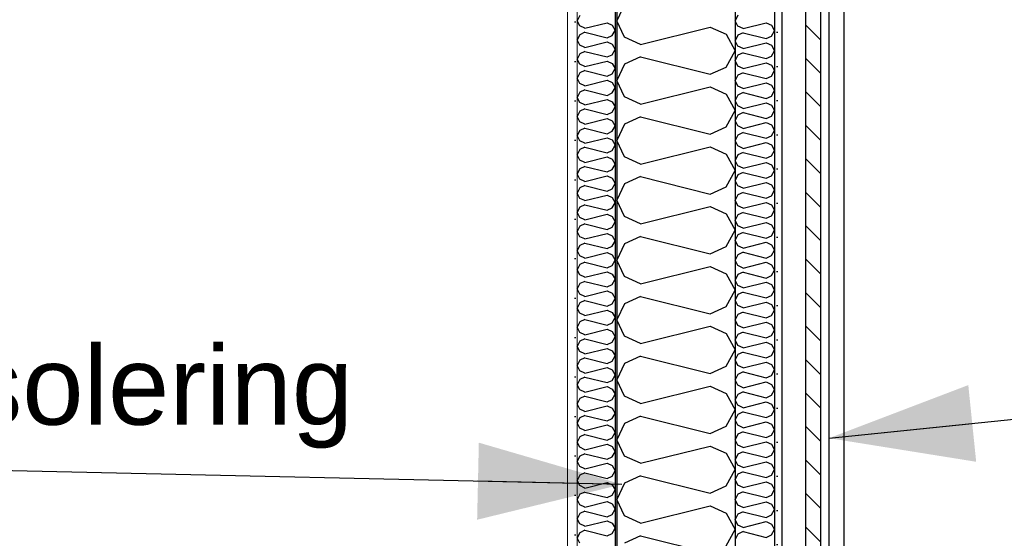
# Model space of a CAD drawing. Header units: millimetres. Extents: x -78869 to -55226, y -2070 to 13065.
# Tile 70 of 74: x -62235 to -60987, y 10270 to 10928. Entities that reach past the tile are written whole.
import ezdxf
from ezdxf.enums import TextEntityAlignment as Align

# ---------------------------------------------------------------- set-up
doc = ezdxf.new("R2010")
doc.units = ezdxf.units.MM
doc.header["$LTSCALE"] = 0.5
doc.header["$MEASUREMENT"] = 0
doc.linetypes.add('Akselinje', pattern=[1500, 1000, -200, 100, -200])
doc.linetypes.add('PLINE', pattern=[0])
for name, color, linetype in [('232- Ikke-bærende yttervegger', 7, 'Continuous'), ('232- Ikke-bærende yttervegger (Skravur)', 7, 'Continuous'), ('232- Ikke-bærende yttervegger (Skravur)(Nye konstruksjoner)', 7, 'Continuous'), ('232- Ikke-bærende yttervegger(Nye konstruksjoner)', 7, 'Continuous'), ('235- Utvendig kledning og overflate (Skravur)(Nye konstruksjoner)', 7, 'Continuous'), ('235- Utvendig kledning og overflate(Nye konstruksjoner)', 7, 'Continuous'), ('82-- Modullinjer', 7, 'Continuous'), ('832- Tekst bygning(Nye konstruksjoner)', 7, 'Continuous')]:
    doc.layers.add(name, color=color, linetype=linetype)
doc.layers.add('236- Innvendig kledning og overflate(Nye konstruksjoner)', color=7, linetype='Continuous', lineweight=0)
doc.styles.add('GENERATED_STYLE_1', font='arial.ttf')
doc.styles.add('GENERATED_STYLE_3', font='arial.ttf')
doc.dimstyles.new('GENERATED_STYLE__2', dxfattribs={"dimtxt": 0.18, "dimasz": 182.4, "dimexe": 0.18, "dimexo": 0.0625, "dimgap": 0, "dimtad": 0, "dimtih": 1, "dimtoh": 1, "dimdec": 4, "dimzin": 0, "dimdsep": 46, "dimcen": 0.09, "dimadec": 0, "dimazin": 0, "dimtfac": 1, "dimtdec": 4, "dimtmove": 0, "dimatfit": 3, "dimldrblk": 'ARROWHEAD_5', "dimfxl": 1, "dimtolj": 1, "dimtzin": 0, "dimarcsym": 0})

# ---------------------------------------------------------------- blocks, each defined once
blk = doc.blocks.new('*X14')
at = {"layer": '232- Ikke-bærende yttervegger (Skravur)(Nye konstruksjoner)', "linetype": 'PLINE'}
for p, q in [((-61525, 10933.2), (-61528.2, 10926.6)), ((-61525, 10919.9), (-61528.2, 10926.6)), ((-61518.5, 10917), (-61525, 10919.9)), ((-61518.5, 10917), (-61490.4, 10924)), ((-61490.4, 10924), (-61483.9, 10921.1)), ((-61483.9, 10921.1), (-61480.2, 10914.4)), ((-61525, 10908.9), (-61528.2, 10902.3)), ((-61518.5, 10911.9), (-61525, 10908.9)), ((-61518.5, 10911.9), (-61490.4, 10904.8)), ((-61490.4, 10904.8), (-61483.9, 10907.8)), ((-61483.9, 10907.8), (-61480.2, 10914.4)), ((-61525, 10895.7), (-61528.2, 10902.3)), ((-61518.5, 10892.7), (-61525, 10895.7)), ((-61518.5, 10892.7), (-61490.4, 10899.7)), ((-61490.4, 10899.7), (-61483.9, 10896.8)), ((-61483.9, 10896.8), (-61480.2, 10890.2)), ((-61525, 10884.6), (-61528.2, 10878)), ((-61518.5, 10887.6), (-61525, 10884.6)), ((-61518.5, 10887.6), (-61490.4, 10880.6)), ((-61490.4, 10880.6), (-61483.9, 10883.5)), ((-61483.9, 10883.5), (-61480.2, 10890.2)), ((-61525, 10871.4), (-61528.2, 10878)), ((-61518.5, 10868.4), (-61525, 10871.4)), ((-61518.5, 10868.4), (-61490.4, 10875.5)), ((-61490.4, 10875.5), (-61483.9, 10872.5)), ((-61483.9, 10872.5), (-61480.2, 10865.9)), ((-61525, 10860.4), (-61528.2, 10853.7)), ((-61518.5, 10863.3), (-61525, 10860.4)), ((-61518.5, 10863.3), (-61490.4, 10856.3)), ((-61490.4, 10856.3), (-61483.9, 10859.2)), ((-61483.9, 10859.2), (-61480.2, 10865.9)), ((-61525, 10847.1), (-61528.2, 10853.7)), ((-61518.5, 10844.1), (-61525, 10847.1)), ((-61518.5, 10844.1), (-61490.4, 10851.2)), ((-61490.4, 10851.2), (-61483.9, 10848.2)), ((-61483.9, 10848.2), (-61480.2, 10841.6)), ((-61525, 10836.1), (-61528.2, 10829.4)), ((-61518.5, 10839), (-61525, 10836.1)), ((-61518.5, 10839), (-61490.4, 10832)), ((-61490.4, 10832), (-61483.9, 10835)), ((-61483.9, 10835), (-61480.2, 10841.6)), ((-61525, 10822.8), (-61528.2, 10829.4)), ((-61518.5, 10819.9), (-61525, 10822.8)), ((-61518.5, 10819.9), (-61490.4, 10826.9)), ((-61490.4, 10826.9), (-61483.9, 10823.9)), ((-61483.9, 10823.9), (-61480.2, 10817.3)), ((-61483.9, 10810.7), (-61480.2, 10817.3)), ((-61525, 10811.8), (-61528.2, 10805.2)), ((-61525, 10798.5), (-61528.2, 10805.2)), ((-61518.5, 10814.8), (-61525, 10811.8)), ((-61518.5, 10814.8), (-61490.4, 10807.7)), ((-61490.4, 10807.7), (-61483.9, 10810.7)), ((-61518.5, 10795.6), (-61525, 10798.5)), ((-61518.5, 10795.6), (-61490.4, 10802.6)), ((-61490.4, 10802.6), (-61483.9, 10799.7)), ((-61483.9, 10799.7), (-61480.2, 10793)), ((-61483.9, 10786.4), (-61480.2, 10793)), ((-61525, 10787.5), (-61528.2, 10780.9)), ((-61525, 10774.3), (-61528.2, 10780.9)), ((-61518.5, 10790.5), (-61525, 10787.5)), ((-61518.5, 10790.5), (-61490.4, 10783.4)), ((-61490.4, 10783.4), (-61483.9, 10786.4)), ((-61518.5, 10771.3), (-61525, 10774.3)), ((-61518.5, 10771.3), (-61490.4, 10778.3)), ((-61490.4, 10778.3), (-61483.9, 10775.4)), ((-61483.9, 10775.4), (-61480.2, 10768.7)), ((-61483.9, 10762.1), (-61480.2, 10768.7)), ((-61525, 10763.2), (-61528.2, 10756.6)), ((-61525, 10750), (-61528.2, 10756.6)), ((-61518.5, 10766.2), (-61525, 10763.2)), ((-61518.5, 10766.2), (-61490.4, 10759.2)), ((-61490.4, 10759.2), (-61483.9, 10762.1)), ((-61518.5, 10747), (-61525, 10750)), ((-61518.5, 10747), (-61490.4, 10754.1)), ((-61490.4, 10754.1), (-61483.9, 10751.1)), ((-61483.9, 10751.1), (-61480.2, 10744.5)), ((-61483.9, 10737.8), (-61480.2, 10744.5)), ((-61525, 10739), (-61528.2, 10732.3)), ((-61525, 10725.7), (-61528.2, 10732.3)), ((-61518.5, 10741.9), (-61525, 10739)), ((-61518.5, 10741.9), (-61490.4, 10734.9)), ((-61490.4, 10734.9), (-61483.9, 10737.8)), ((-61518.5, 10722.7), (-61525, 10725.7)), ((-61518.5, 10717.6), (-61525, 10714.7)), ((-61518.5, 10722.7), (-61490.4, 10729.8)), ((-61518.5, 10717.6), (-61490.4, 10710.6)), ((-61490.4, 10729.8), (-61483.9, 10726.8)), ((-61483.9, 10726.8), (-61480.2, 10720.2)), ((-61483.9, 10713.6), (-61480.2, 10720.2)), ((-61525, 10714.7), (-61528.2, 10708)), ((-61525, 10701.4), (-61528.2, 10708)), ((-61518.5, 10698.5), (-61490.4, 10705.5)), ((-61490.4, 10710.6), (-61483.9, 10713.6)), ((-61490.4, 10705.5), (-61483.9, 10702.5)), ((-61518.5, 10698.5), (-61525, 10701.4)), ((-61518.5, 10693.3), (-61525, 10690.4)), ((-61518.5, 10693.3), (-61490.4, 10686.3)), ((-61483.9, 10702.5), (-61480.2, 10695.9)), ((-61483.9, 10689.3), (-61480.2, 10695.9)), ((-61525, 10690.4), (-61528.2, 10683.8)), ((-61525, 10677.1), (-61528.2, 10683.8)), ((-61518.5, 10674.2), (-61490.4, 10681.2)), ((-61490.4, 10686.3), (-61483.9, 10689.3)), ((-61490.4, 10681.2), (-61483.9, 10678.3)), ((-61518.5, 10674.2), (-61525, 10677.1)), ((-61518.5, 10669.1), (-61525, 10666.1)), ((-61518.5, 10669.1), (-61490.4, 10662)), ((-61483.9, 10678.3), (-61480.2, 10671.6)), ((-61483.9, 10665), (-61480.2, 10671.6)), ((-61525, 10666.1), (-61528.2, 10659.5)), ((-61525, 10652.8), (-61528.2, 10659.5)), ((-61518.5, 10649.9), (-61490.4, 10656.9)), ((-61490.4, 10662), (-61483.9, 10665)), ((-61490.4, 10656.9), (-61483.9, 10654)), ((-61518.5, 10649.9), (-61525, 10652.8)), ((-61518.5, 10644.8), (-61525, 10641.8)), ((-61518.5, 10644.8), (-61490.4, 10637.7)), ((-61483.9, 10654), (-61480.2, 10647.3)), ((-61483.9, 10640.7), (-61480.2, 10647.3)), ((-61525, 10641.8), (-61528.2, 10635.2)), ((-61525, 10628.6), (-61528.2, 10635.2)), ((-61518.5, 10625.6), (-61490.4, 10632.6)), ((-61490.4, 10637.7), (-61483.9, 10640.7)), ((-61490.4, 10632.6), (-61483.9, 10629.7)), ((-61518.5, 10625.6), (-61525, 10628.6)), ((-61518.5, 10620.5), (-61525, 10617.5)), ((-61518.5, 10620.5), (-61490.4, 10613.5)), ((-61483.9, 10629.7), (-61480.2, 10623.1)), ((-61483.9, 10616.4), (-61480.2, 10623.1)), ((-61525, 10617.5), (-61528.2, 10610.9)), ((-61525, 10604.3), (-61528.2, 10610.9)), ((-61518.5, 10601.3), (-61490.4, 10608.4)), ((-61490.4, 10613.5), (-61483.9, 10616.4)), ((-61490.4, 10608.4), (-61483.9, 10605.4)), ((-61483.9, 10605.4), (-61480.2, 10598.8)), ((-61525, 10593.3), (-61528.2, 10586.6)), ((-61518.5, 10601.3), (-61525, 10604.3)), ((-61518.5, 10596.2), (-61525, 10593.3)), ((-61518.5, 10596.2), (-61490.4, 10589.2)), ((-61483.9, 10592.1), (-61480.2, 10598.8)), ((-61525, 10580), (-61528.2, 10586.6)), ((-61518.5, 10577), (-61490.4, 10584.1)), ((-61490.4, 10589.2), (-61483.9, 10592.1)), ((-61490.4, 10584.1), (-61483.9, 10581.1)), ((-61483.9, 10581.1), (-61480.2, 10574.5)), ((-61525, 10569), (-61528.2, 10562.4)), ((-61518.5, 10577), (-61525, 10580)), ((-61518.5, 10571.9), (-61525, 10569)), ((-61518.5, 10571.9), (-61490.4, 10564.9)), ((-61490.4, 10564.9), (-61483.9, 10567.9)), ((-61483.9, 10567.9), (-61480.2, 10574.5)), ((-61525, 10555.7), (-61528.2, 10562.4)), ((-61518.5, 10552.8), (-61525, 10555.7)), ((-61518.5, 10552.8), (-61490.4, 10559.8)), ((-61490.4, 10559.8), (-61483.9, 10556.8)), ((-61483.9, 10556.8), (-61480.2, 10550.2)), ((-61525, 10544.7), (-61528.2, 10538.1)), ((-61518.5, 10547.7), (-61525, 10544.7)), ((-61518.5, 10547.7), (-61490.4, 10540.6)), ((-61490.4, 10540.6), (-61483.9, 10543.6)), ((-61483.9, 10543.6), (-61480.2, 10550.2)), ((-61525, 10531.4), (-61528.2, 10538.1)), ((-61518.5, 10528.5), (-61525, 10531.4)), ((-61518.5, 10528.5), (-61490.4, 10535.5)), ((-61490.4, 10535.5), (-61483.9, 10532.6)), ((-61483.9, 10532.6), (-61480.2, 10525.9)), ((-61525, 10520.4), (-61528.2, 10513.8)), ((-61518.5, 10523.4), (-61525, 10520.4)), ((-61518.5, 10523.4), (-61490.4, 10516.3)), ((-61490.4, 10516.3), (-61483.9, 10519.3)), ((-61483.9, 10519.3), (-61480.2, 10525.9)), ((-61525, 10507.2), (-61528.2, 10513.8)), ((-61518.5, 10504.2), (-61525, 10507.2)), ((-61518.5, 10504.2), (-61490.4, 10511.2)), ((-61490.4, 10511.2), (-61483.9, 10508.3)), ((-61483.9, 10508.3), (-61480.2, 10501.7)), ((-61525, 10496.1), (-61528.2, 10489.5)), ((-61518.5, 10499.1), (-61525, 10496.1)), ((-61518.5, 10499.1), (-61490.4, 10492.1)), ((-61490.4, 10492.1), (-61483.9, 10495)), ((-61483.9, 10495), (-61480.2, 10501.7)), ((-61525, 10482.9), (-61528.2, 10489.5)), ((-61518.5, 10479.9), (-61525, 10482.9)), ((-61518.5, 10479.9), (-61490.4, 10487)), ((-61490.4, 10487), (-61483.9, 10484)), ((-61483.9, 10484), (-61480.2, 10477.4)), ((-61525, 10471.9), (-61528.2, 10465.2)), ((-61518.5, 10474.8), (-61525, 10471.9)), ((-61518.5, 10474.8), (-61490.4, 10467.8)), ((-61490.4, 10467.8), (-61483.9, 10470.7)), ((-61483.9, 10470.7), (-61480.2, 10477.4)), ((-61525, 10458.6), (-61528.2, 10465.2)), ((-61518.5, 10455.6), (-61525, 10458.6)), ((-61518.5, 10455.6), (-61490.4, 10462.7)), ((-61490.4, 10462.7), (-61483.9, 10459.7)), ((-61483.9, 10459.7), (-61480.2, 10453.1)), ((-61525, 10447.6), (-61528.2, 10440.9)), ((-61518.5, 10450.5), (-61525, 10447.6)), ((-61518.5, 10450.5), (-61490.4, 10443.5)), ((-61490.4, 10443.5), (-61483.9, 10446.5)), ((-61483.9, 10446.5), (-61480.2, 10453.1)), ((-61525, 10434.3), (-61528.2, 10440.9)), ((-61518.5, 10431.4), (-61525, 10434.3)), ((-61518.5, 10431.4), (-61490.4, 10438.4)), ((-61490.4, 10438.4), (-61483.9, 10435.4)), ((-61483.9, 10435.4), (-61480.2, 10428.8)), ((-61525, 10423.3), (-61528.2, 10416.7)), ((-61518.5, 10426.3), (-61525, 10423.3)), ((-61518.5, 10426.3), (-61490.4, 10419.2)), ((-61490.4, 10419.2), (-61483.9, 10422.2)), ((-61483.9, 10422.2), (-61480.2, 10428.8)), ((-61525, 10410), (-61528.2, 10416.7)), ((-61518.5, 10407.1), (-61525, 10410)), ((-61518.5, 10407.1), (-61490.4, 10414.1)), ((-61490.4, 10414.1), (-61483.9, 10411.2)), ((-61483.9, 10411.2), (-61480.2, 10404.5)), ((-61525, 10399), (-61528.2, 10392.4)), ((-61518.5, 10402), (-61525, 10399)), ((-61518.5, 10402), (-61490.4, 10394.9)), ((-61490.4, 10394.9), (-61483.9, 10397.9)), ((-61483.9, 10397.9), (-61480.2, 10404.5)), ((-61525, 10385.8), (-61528.2, 10392.4)), ((-61518.5, 10382.8), (-61525, 10385.8)), ((-61518.5, 10382.8), (-61490.4, 10389.8)), ((-61490.4, 10389.8), (-61483.9, 10386.9)), ((-61483.9, 10386.9), (-61480.2, 10380.2)), ((-61525, 10374.7), (-61528.2, 10368.1)), ((-61525, 10361.5), (-61528.2, 10368.1)), ((-61518.5, 10377.7), (-61525, 10374.7)), ((-61518.5, 10377.7), (-61490.4, 10370.7)), ((-61490.4, 10370.7), (-61483.9, 10373.6)), ((-61483.9, 10373.6), (-61480.2, 10380.2)), ((-61518.5, 10358.5), (-61525, 10361.5)), ((-61518.5, 10358.5), (-61490.4, 10365.6)), ((-61490.4, 10365.6), (-61483.9, 10362.6)), ((-61483.9, 10362.6), (-61480.2, 10356)), ((-61483.9, 10349.3), (-61480.2, 10356)), ((-61525, 10350.5), (-61528.2, 10343.8)), ((-61525, 10337.2), (-61528.2, 10343.8)), ((-61518.5, 10353.4), (-61525, 10350.5)), ((-61518.5, 10353.4), (-61490.4, 10346.4)), ((-61490.4, 10346.4), (-61483.9, 10349.3)), ((-61518.5, 10334.2), (-61525, 10337.2)), ((-61518.5, 10334.2), (-61490.4, 10341.3)), ((-61490.4, 10341.3), (-61483.9, 10338.3)), ((-61483.9, 10338.3), (-61480.2, 10331.7)), ((-61483.9, 10325.1), (-61480.2, 10331.7)), ((-61525, 10326.2), (-61528.2, 10319.5)), ((-61525, 10312.9), (-61528.2, 10319.5)), ((-61518.5, 10329.1), (-61525, 10326.2)), ((-61518.5, 10329.1), (-61490.4, 10322.1)), ((-61490.4, 10322.1), (-61483.9, 10325.1)), ((-61518.5, 10310), (-61525, 10312.9)), ((-61518.5, 10310), (-61490.4, 10317)), ((-61490.4, 10317), (-61483.9, 10314)), ((-61483.9, 10314), (-61480.2, 10307.4)), ((-61483.9, 10300.8), (-61480.2, 10307.4)), ((-61525, 10301.9), (-61528.2, 10295.3)), ((-61525, 10288.6), (-61528.2, 10295.3)), ((-61518.5, 10304.8), (-61525, 10301.9)), ((-61518.5, 10304.8), (-61490.4, 10297.8)), ((-61490.4, 10297.8), (-61483.9, 10300.8)), ((-61518.5, 10285.7), (-61525, 10288.6)), ((-61518.5, 10285.7), (-61490.4, 10292.7)), ((-61490.4, 10292.7), (-61483.9, 10289.7)), ((-61483.9, 10289.7), (-61480.2, 10283.1)), ((-61483.9, 10276.5), (-61480.2, 10283.1)), ((-61525, 10277.6), (-61528.2, 10271)), ((-61525, 10264.3), (-61528.2, 10271)), ((-61518.5, 10280.6), (-61525, 10277.6)), ((-61518.5, 10280.6), (-61490.4, 10273.5)), ((-61490.4, 10273.5), (-61483.9, 10276.5))]:
    blk.add_line(p, q, dxfattribs=at)
blk = doc.blocks.new('*X16')
at = {"layer": '232- Ikke-bærende yttervegger (Skravur)', "linetype": 'PLINE'}
for p, q in [((-61468.4, 10947.3), (-61478.2, 10926.6)), ((-61468.4, 10905.9), (-61478.2, 10926.6)), ((-61448, 10896.6), (-61360, 10918.6)), ((-61360, 10918.6), (-61339.7, 10909.4)), ((-61448, 10896.6), (-61468.4, 10905.9)), ((-61339.7, 10909.4), (-61328.2, 10888.6)), ((-61448, 10880.7), (-61468.4, 10871.4)), ((-61448, 10880.7), (-61360, 10858.7)), ((-61339.7, 10867.9), (-61328.2, 10888.6)), ((-61468.4, 10871.4), (-61478.2, 10850.7)), ((-61360, 10858.7), (-61339.7, 10867.9)), ((-61468.4, 10830), (-61478.2, 10850.7)), ((-61448, 10820.7), (-61360, 10842.7)), ((-61360, 10842.7), (-61339.7, 10833.5)), ((-61448, 10820.7), (-61468.4, 10830)), ((-61339.7, 10833.5), (-61328.2, 10812.8)), ((-61448, 10804.8), (-61468.4, 10795.5)), ((-61448, 10804.8), (-61360, 10782.8)), ((-61339.7, 10792), (-61328.2, 10812.8)), ((-61468.4, 10795.5), (-61478.2, 10774.8)), ((-61360, 10782.8), (-61339.7, 10792)), ((-61468.4, 10754.1), (-61478.2, 10774.8)), ((-61448, 10744.8), (-61360, 10766.8)), ((-61360, 10766.8), (-61339.7, 10757.6)), ((-61339.7, 10757.6), (-61328.2, 10736.9)), ((-61448, 10744.8), (-61468.4, 10754.1)), ((-61339.7, 10716.2), (-61328.2, 10736.9)), ((-61468.4, 10719.7), (-61478.2, 10698.9)), ((-61448, 10728.9), (-61468.4, 10719.7)), ((-61448, 10728.9), (-61360, 10706.9)), ((-61360, 10706.9), (-61339.7, 10716.2)), ((-61468.4, 10678.2), (-61478.2, 10698.9)), ((-61448, 10669), (-61360, 10691)), ((-61360, 10691), (-61339.7, 10681.7)), ((-61339.7, 10681.7), (-61328.2, 10661)), ((-61448, 10669), (-61468.4, 10678.2)), ((-61339.7, 10640.3), (-61328.2, 10661)), ((-61468.4, 10643.8), (-61478.2, 10623.1)), ((-61448, 10653), (-61468.4, 10643.8)), ((-61448, 10653), (-61360, 10631)), ((-61360, 10631), (-61339.7, 10640.3)), ((-61468.4, 10602.3), (-61478.2, 10623.1)), ((-61448, 10593.1), (-61360, 10615.1)), ((-61360, 10615.1), (-61339.7, 10605.8)), ((-61339.7, 10605.8), (-61328.2, 10585.1)), ((-61448, 10593.1), (-61468.4, 10602.3)), ((-61339.7, 10564.4), (-61328.2, 10585.1)), ((-61468.4, 10567.9), (-61478.2, 10547.2)), ((-61448, 10577.1), (-61468.4, 10567.9)), ((-61448, 10577.1), (-61360, 10555.1)), ((-61360, 10555.1), (-61339.7, 10564.4)), ((-61468.4, 10526.5), (-61478.2, 10547.2)), ((-61448, 10517.2), (-61360, 10539.2)), ((-61360, 10539.2), (-61339.7, 10530)), ((-61448, 10517.2), (-61468.4, 10526.5)), ((-61339.7, 10530), (-61328.2, 10509.2)), ((-61339.7, 10488.5), (-61328.2, 10509.2)), ((-61448, 10501.3), (-61468.4, 10492)), ((-61448, 10501.3), (-61360, 10479.3)), ((-61468.4, 10492), (-61478.2, 10471.3)), ((-61360, 10479.3), (-61339.7, 10488.5)), ((-61468.4, 10450.6), (-61478.2, 10471.3)), ((-61448, 10441.3), (-61360, 10463.3)), ((-61360, 10463.3), (-61339.7, 10454.1)), ((-61448, 10441.3), (-61468.4, 10450.6)), ((-61339.7, 10454.1), (-61328.2, 10433.4)), ((-61339.7, 10412.6), (-61328.2, 10433.4)), ((-61448, 10425.4), (-61468.4, 10416.1)), ((-61448, 10425.4), (-61360, 10403.4)), ((-61468.4, 10416.1), (-61478.2, 10395.4)), ((-61360, 10403.4), (-61339.7, 10412.6)), ((-61468.4, 10374.7), (-61478.2, 10395.4)), ((-61448, 10365.5), (-61360, 10387.4)), ((-61360, 10387.4), (-61339.7, 10378.2)), ((-61448, 10365.5), (-61468.4, 10374.7)), ((-61339.7, 10378.2), (-61328.2, 10357.5)), ((-61339.7, 10336.8), (-61328.2, 10357.5)), ((-61448, 10349.5), (-61468.4, 10340.3)), ((-61448, 10349.5), (-61360, 10327.5)), ((-61468.4, 10340.3), (-61478.2, 10319.5)), ((-61360, 10327.5), (-61339.7, 10336.8)), ((-61468.4, 10298.8), (-61478.2, 10319.5)), ((-61448, 10289.6), (-61360, 10311.6)), ((-61360, 10311.6), (-61339.7, 10302.3)), ((-61448, 10289.6), (-61468.4, 10298.8)), ((-61339.7, 10302.3), (-61328.2, 10281.6)), ((-61339.7, 10260.9), (-61328.2, 10281.6)), ((-61448, 10273.6), (-61468.4, 10264.4)), ((-61448, 10273.6), (-61360, 10251.6))]:
    blk.add_line(p, q, dxfattribs=at)
blk = doc.blocks.new('*X28')
at = {"layer": '235- Utvendig kledning og overflate (Skravur)(Nye konstruksjoner)', "linetype": 'PLINE'}
for p, q in [((-61324.9, 10933.5), (-61328.2, 10926.6)), ((-61324.9, 10919.7), (-61328.2, 10926.6)), ((-61318.1, 10916.6), (-61324.9, 10919.7)), ((-61318.1, 10916.6), (-61288.8, 10923.9)), ((-61288.8, 10923.9), (-61282, 10920.8)), ((-61282, 10920.8), (-61278.2, 10913.9)), ((-61324.9, 10908.2), (-61328.2, 10901.3)), ((-61318.1, 10911.3), (-61324.9, 10908.2)), ((-61318.1, 10911.3), (-61288.8, 10903.9)), ((-61288.8, 10903.9), (-61282, 10907)), ((-61282, 10907), (-61278.2, 10913.9)), ((-61324.9, 10894.4), (-61328.2, 10901.3)), ((-61318.1, 10891.3), (-61324.9, 10894.4)), ((-61318.1, 10891.3), (-61288.8, 10898.6)), ((-61288.8, 10898.6), (-61282, 10895.5)), ((-61282, 10895.5), (-61278.2, 10888.6)), ((-61324.9, 10882.9), (-61328.2, 10876)), ((-61318.1, 10886), (-61324.9, 10882.9)), ((-61318.1, 10886), (-61288.8, 10878.6)), ((-61288.8, 10878.6), (-61282, 10881.7)), ((-61282, 10881.7), (-61278.2, 10888.6)), ((-61324.9, 10869.1), (-61328.2, 10876)), ((-61318.1, 10866), (-61324.9, 10869.1)), ((-61318.1, 10866), (-61288.8, 10873.3)), ((-61288.8, 10873.3), (-61282, 10870.2)), ((-61282, 10870.2), (-61278.2, 10863.3)), ((-61324.9, 10857.6), (-61328.2, 10850.7)), ((-61318.1, 10860.7), (-61324.9, 10857.6)), ((-61318.1, 10860.7), (-61288.8, 10853.4)), ((-61288.8, 10853.4), (-61282, 10856.4)), ((-61282, 10856.4), (-61278.2, 10863.3)), ((-61324.9, 10843.8), (-61328.2, 10850.7)), ((-61318.1, 10840.7), (-61324.9, 10843.8)), ((-61318.1, 10840.7), (-61288.8, 10848)), ((-61288.8, 10848), (-61282, 10845)), ((-61282, 10845), (-61278.2, 10838)), ((-61324.9, 10832.3), (-61328.2, 10825.4)), ((-61318.1, 10835.4), (-61324.9, 10832.3)), ((-61318.1, 10835.4), (-61288.8, 10828.1)), ((-61288.8, 10828.1), (-61282, 10831.1)), ((-61282, 10831.1), (-61278.2, 10838)), ((-61324.9, 10818.5), (-61328.2, 10825.4)), ((-61318.1, 10815.4), (-61324.9, 10818.5)), ((-61318.1, 10815.4), (-61288.8, 10822.7)), ((-61288.8, 10822.7), (-61282, 10819.7)), ((-61282, 10819.7), (-61278.2, 10812.8)), ((-61324.9, 10807), (-61328.2, 10800.1)), ((-61318.1, 10810.1), (-61324.9, 10807)), ((-61318.1, 10810.1), (-61288.8, 10802.8)), ((-61288.8, 10802.8), (-61282, 10805.8)), ((-61282, 10805.8), (-61278.2, 10812.8)), ((-61324.9, 10793.2), (-61328.2, 10800.1)), ((-61318.1, 10790.1), (-61324.9, 10793.2)), ((-61318.1, 10790.1), (-61288.8, 10797.5)), ((-61288.8, 10797.5), (-61282, 10794.4)), ((-61282, 10794.4), (-61278.2, 10787.5)), ((-61324.9, 10781.7), (-61328.2, 10774.8)), ((-61318.1, 10784.8), (-61324.9, 10781.7)), ((-61318.1, 10784.8), (-61288.8, 10777.5)), ((-61288.8, 10777.5), (-61282, 10780.6)), ((-61282, 10780.6), (-61278.2, 10787.5)), ((-61324.9, 10767.9), (-61328.2, 10774.8)), ((-61318.1, 10764.8), (-61324.9, 10767.9)), ((-61318.1, 10764.8), (-61288.8, 10772.2)), ((-61288.8, 10772.2), (-61282, 10769.1)), ((-61282, 10769.1), (-61278.2, 10762.2)), ((-61324.9, 10756.4), (-61328.2, 10749.5)), ((-61318.1, 10759.5), (-61324.9, 10756.4)), ((-61318.1, 10759.5), (-61288.8, 10752.2)), ((-61288.8, 10752.2), (-61282, 10755.3)), ((-61282, 10755.3), (-61278.2, 10762.2)), ((-61324.9, 10742.6), (-61328.2, 10749.5)), ((-61318.1, 10739.5), (-61324.9, 10742.6)), ((-61318.1, 10739.5), (-61288.8, 10746.9)), ((-61288.8, 10746.9), (-61282, 10743.8)), ((-61282, 10743.8), (-61278.2, 10736.9)), ((-61324.9, 10731.1), (-61328.2, 10724.2)), ((-61318.1, 10734.2), (-61324.9, 10731.1)), ((-61318.1, 10734.2), (-61288.8, 10726.9)), ((-61288.8, 10726.9), (-61282, 10730)), ((-61282, 10730), (-61278.2, 10736.9)), ((-61324.9, 10717.3), (-61328.2, 10724.2)), ((-61318.1, 10714.2), (-61288.8, 10721.6)), ((-61288.8, 10721.6), (-61282, 10718.5)), ((-61282, 10718.5), (-61278.2, 10711.6)), ((-61324.9, 10705.8), (-61328.2, 10698.9)), ((-61318.1, 10714.2), (-61324.9, 10717.3)), ((-61318.1, 10708.9), (-61324.9, 10705.8)), ((-61318.1, 10708.9), (-61288.8, 10701.6)), ((-61282, 10704.7), (-61278.2, 10711.6)), ((-61324.9, 10692), (-61328.2, 10698.9)), ((-61318.1, 10688.9), (-61288.8, 10696.3)), ((-61288.8, 10701.6), (-61282, 10704.7)), ((-61288.8, 10696.3), (-61282, 10693.2)), ((-61282, 10693.2), (-61278.2, 10686.3)), ((-61324.9, 10680.5), (-61328.2, 10673.6)), ((-61318.1, 10688.9), (-61324.9, 10692)), ((-61318.1, 10683.6), (-61324.9, 10680.5)), ((-61318.1, 10683.6), (-61288.8, 10676.3)), ((-61282, 10679.4), (-61278.2, 10686.3)), ((-61324.9, 10666.7), (-61328.2, 10673.6)), ((-61318.1, 10663.7), (-61288.8, 10671)), ((-61288.8, 10676.3), (-61282, 10679.4)), ((-61288.8, 10671), (-61282, 10667.9)), ((-61282, 10667.9), (-61278.2, 10661)), ((-61324.9, 10655.3), (-61328.2, 10648.3)), ((-61318.1, 10663.7), (-61324.9, 10666.7)), ((-61318.1, 10658.3), (-61324.9, 10655.3)), ((-61318.1, 10658.3), (-61288.8, 10651)), ((-61282, 10654.1), (-61278.2, 10661)), ((-61324.9, 10641.4), (-61328.2, 10648.3)), ((-61318.1, 10638.4), (-61288.8, 10645.7)), ((-61288.8, 10651), (-61282, 10654.1)), ((-61288.8, 10645.7), (-61282, 10642.6)), ((-61282, 10642.6), (-61278.2, 10635.7)), ((-61318.1, 10638.4), (-61324.9, 10641.4)), ((-61318.1, 10633), (-61324.9, 10630)), ((-61318.1, 10633), (-61288.8, 10625.7)), ((-61282, 10628.8), (-61278.2, 10635.7)), ((-61324.9, 10630), (-61328.2, 10623.1)), ((-61324.9, 10616.1), (-61328.2, 10623.1)), ((-61318.1, 10613.1), (-61288.8, 10620.4)), ((-61288.8, 10625.7), (-61282, 10628.8)), ((-61288.8, 10620.4), (-61282, 10617.3)), ((-61318.1, 10613.1), (-61324.9, 10616.1)), ((-61318.1, 10607.8), (-61324.9, 10604.7)), ((-61318.1, 10607.8), (-61288.8, 10600.4)), ((-61282, 10617.3), (-61278.2, 10610.4)), ((-61282, 10603.5), (-61278.2, 10610.4)), ((-61324.9, 10604.7), (-61328.2, 10597.8)), ((-61324.9, 10590.9), (-61328.2, 10597.8)), ((-61318.1, 10587.8), (-61288.8, 10595.1)), ((-61288.8, 10600.4), (-61282, 10603.5)), ((-61288.8, 10595.1), (-61282, 10592)), ((-61318.1, 10587.8), (-61324.9, 10590.9)), ((-61318.1, 10582.5), (-61324.9, 10579.4)), ((-61318.1, 10582.5), (-61288.8, 10575.1)), ((-61282, 10592), (-61278.2, 10585.1)), ((-61282, 10578.2), (-61278.2, 10585.1)), ((-61324.9, 10579.4), (-61328.2, 10572.5)), ((-61324.9, 10565.6), (-61328.2, 10572.5)), ((-61318.1, 10562.5), (-61288.8, 10569.8)), ((-61288.8, 10575.1), (-61282, 10578.2)), ((-61288.8, 10569.8), (-61282, 10566.7)), ((-61318.1, 10562.5), (-61324.9, 10565.6)), ((-61318.1, 10557.2), (-61324.9, 10554.1)), ((-61318.1, 10557.2), (-61288.8, 10549.8)), ((-61282, 10566.7), (-61278.2, 10559.8)), ((-61282, 10552.9), (-61278.2, 10559.8)), ((-61324.9, 10554.1), (-61328.2, 10547.2)), ((-61324.9, 10540.3), (-61328.2, 10547.2)), ((-61318.1, 10537.2), (-61288.8, 10544.5)), ((-61288.8, 10549.8), (-61282, 10552.9)), ((-61288.8, 10544.5), (-61282, 10541.4)), ((-61318.1, 10537.2), (-61324.9, 10540.3)), ((-61318.1, 10531.9), (-61324.9, 10528.8)), ((-61318.1, 10531.9), (-61288.8, 10524.5)), ((-61282, 10541.4), (-61278.2, 10534.5)), ((-61282, 10527.6), (-61278.2, 10534.5)), ((-61324.9, 10528.8), (-61328.2, 10521.9)), ((-61324.9, 10515), (-61328.2, 10521.9)), ((-61318.1, 10511.9), (-61288.8, 10519.2)), ((-61288.8, 10524.5), (-61282, 10527.6)), ((-61288.8, 10519.2), (-61282, 10516.1)), ((-61318.1, 10511.9), (-61324.9, 10515)), ((-61318.1, 10506.6), (-61324.9, 10503.5)), ((-61318.1, 10506.6), (-61288.8, 10499.2)), ((-61282, 10516.1), (-61278.2, 10509.2)), ((-61282, 10502.3), (-61278.2, 10509.2)), ((-61324.9, 10503.5), (-61328.2, 10496.6)), ((-61324.9, 10489.7), (-61328.2, 10496.6)), ((-61318.1, 10486.6), (-61288.8, 10493.9)), ((-61288.8, 10499.2), (-61282, 10502.3)), ((-61288.8, 10493.9), (-61282, 10490.9)), ((-61318.1, 10486.6), (-61324.9, 10489.7)), ((-61318.1, 10481.3), (-61324.9, 10478.2)), ((-61318.1, 10481.3), (-61288.8, 10474)), ((-61282, 10490.9), (-61278.2, 10483.9)), ((-61282, 10477), (-61278.2, 10483.9)), ((-61324.9, 10478.2), (-61328.2, 10471.3)), ((-61324.9, 10464.4), (-61328.2, 10471.3)), ((-61318.1, 10461.3), (-61288.8, 10468.6)), ((-61288.8, 10474), (-61282, 10477)), ((-61288.8, 10468.6), (-61282, 10465.6)), ((-61318.1, 10461.3), (-61324.9, 10464.4)), ((-61318.1, 10456), (-61324.9, 10452.9)), ((-61318.1, 10456), (-61288.8, 10448.7)), ((-61282, 10465.6), (-61278.2, 10458.7)), ((-61282, 10451.7), (-61278.2, 10458.7)), ((-61324.9, 10452.9), (-61328.2, 10446)), ((-61324.9, 10439.1), (-61328.2, 10446)), ((-61318.1, 10436), (-61288.8, 10443.3)), ((-61288.8, 10448.7), (-61282, 10451.7)), ((-61288.8, 10443.3), (-61282, 10440.3)), ((-61318.1, 10436), (-61324.9, 10439.1)), ((-61318.1, 10430.7), (-61324.9, 10427.6)), ((-61318.1, 10430.7), (-61288.8, 10423.4)), ((-61282, 10440.3), (-61278.2, 10433.4)), ((-61282, 10426.5), (-61278.2, 10433.4)), ((-61324.9, 10427.6), (-61328.2, 10420.7)), ((-61324.9, 10413.8), (-61328.2, 10420.7)), ((-61318.1, 10410.7), (-61288.8, 10418.1)), ((-61288.8, 10423.4), (-61282, 10426.5)), ((-61288.8, 10418.1), (-61282, 10415)), ((-61318.1, 10410.7), (-61324.9, 10413.8)), ((-61282, 10415), (-61278.2, 10408.1)), ((-61282, 10401.2), (-61278.2, 10408.1)), ((-61324.9, 10402.3), (-61328.2, 10395.4)), ((-61324.9, 10388.5), (-61328.2, 10395.4)), ((-61318.1, 10405.4), (-61324.9, 10402.3)), ((-61318.1, 10405.4), (-61288.8, 10398.1)), ((-61288.8, 10398.1), (-61282, 10401.2)), ((-61318.1, 10385.4), (-61324.9, 10388.5)), ((-61318.1, 10385.4), (-61288.8, 10392.8)), ((-61288.8, 10392.8), (-61282, 10389.7)), ((-61282, 10389.7), (-61278.2, 10382.8)), ((-61282, 10375.9), (-61278.2, 10382.8)), ((-61324.9, 10377), (-61328.2, 10370.1)), ((-61324.9, 10363.2), (-61328.2, 10370.1)), ((-61318.1, 10380.1), (-61324.9, 10377)), ((-61318.1, 10380.1), (-61288.8, 10372.8)), ((-61288.8, 10372.8), (-61282, 10375.9)), ((-61318.1, 10360.1), (-61324.9, 10363.2)), ((-61318.1, 10360.1), (-61288.8, 10367.5)), ((-61288.8, 10367.5), (-61282, 10364.4)), ((-61282, 10364.4), (-61278.2, 10357.5)), ((-61282, 10350.6), (-61278.2, 10357.5)), ((-61324.9, 10351.7), (-61328.2, 10344.8)), ((-61324.9, 10337.9), (-61328.2, 10344.8)), ((-61318.1, 10354.8), (-61324.9, 10351.7)), ((-61318.1, 10354.8), (-61288.8, 10347.5)), ((-61288.8, 10347.5), (-61282, 10350.6)), ((-61318.1, 10334.8), (-61324.9, 10337.9)), ((-61318.1, 10334.8), (-61288.8, 10342.2)), ((-61288.8, 10342.2), (-61282, 10339.1)), ((-61282, 10339.1), (-61278.2, 10332.2)), ((-61282, 10325.3), (-61278.2, 10332.2)), ((-61324.9, 10326.4), (-61328.2, 10319.5)), ((-61324.9, 10312.6), (-61328.2, 10319.5)), ((-61318.1, 10329.5), (-61324.9, 10326.4)), ((-61318.1, 10329.5), (-61288.8, 10322.2)), ((-61288.8, 10322.2), (-61282, 10325.3)), ((-61318.1, 10309.6), (-61324.9, 10312.6)), ((-61318.1, 10309.6), (-61288.8, 10316.9)), ((-61288.8, 10316.9), (-61282, 10313.8)), ((-61282, 10313.8), (-61278.2, 10306.9)), ((-61282, 10300), (-61278.2, 10306.9)), ((-61324.9, 10301.2), (-61328.2, 10294.2)), ((-61324.9, 10287.3), (-61328.2, 10294.2)), ((-61318.1, 10304.2), (-61324.9, 10301.2)), ((-61318.1, 10304.2), (-61288.8, 10296.9)), ((-61288.8, 10296.9), (-61282, 10300)), ((-61318.1, 10284.3), (-61324.9, 10287.3)), ((-61318.1, 10284.3), (-61288.8, 10291.6)), ((-61288.8, 10291.6), (-61282, 10288.5)), ((-61282, 10288.5), (-61278.2, 10281.6)), ((-61282, 10274.7), (-61278.2, 10281.6)), ((-61324.9, 10275.9), (-61328.2, 10269)), ((-61318.1, 10278.9), (-61324.9, 10275.9)), ((-61318.1, 10278.9), (-61288.8, 10271.6)), ((-61288.8, 10271.6), (-61282, 10274.7))]:
    blk.add_line(p, q, dxfattribs=at)
blk = doc.blocks.new('Standard grid marker[2]', base_point=(-61478.2, 12564.6))
at = {"layer": '82-- Modullinjer', "linetype": 'Akselinje'}
blk.add_line((-61478.2, 12364.6), (-61478.2, 1550), dxfattribs=at)
at = {"layer": '82-- Modullinjer', "style": 'GENERATED_STYLE_1'}
for tag, p in [('AC_MarkerText_1_0', (-61478.2, 12902.1)), ('AC_MarkerText_1_1', (-61478.2, 1187.5))]:
    blk.add_attdef(tag, text='', height=175, rotation=360, dxfattribs=at).set_placement(p, align=Align.TOP_CENTER)
blk = doc.blocks.new('ARROWHEAD_5')
at = {"linetype": 'Continuous'}
blk.add_hatch(color=256, dxfattribs=at).paths.add_polyline_path([(-1, 0.2679), (0, 0), (-1, -0.2679)])
blk.add_line((0, 0), (-1, 0), dxfattribs=at)

msp = doc.modelspace()

# ---------------------------------------------------------------- hatches: boundary and pattern name
at = {"layer": '232- Ikke-bærende yttervegger (Skravur)(Nye konstruksjoner)', "linetype": 'Continuous'}
msp.add_hatch(color=256, dxfattribs=at).paths.add_polyline_path([(-61480.2, 11156), (-61480.2, 9825.8), (-61478.2, 9825.8), (-61478.2, 11156.3)])
h = msp.add_hatch(dxfattribs=at)
h.set_pattern_fill('Gips', color=256, style=0, pattern_type=2)
h.set_pattern_definition([(270, (0, 0), (86.60254, 0), [0, -50]), (270, (43.3, -25), (86.60254, 0), [0, -50])])
h.paths.add_polyline_path([(-61540.7, 9825.8), (-61528.2, 9825.8), (-61528.2, 11149.7), (-61540.7, 11148)])
at = {"layer": '235- Utvendig kledning og overflate (Skravur)(Nye konstruksjoner)', "linetype": 'Continuous'}
h = msp.add_hatch(dxfattribs=at)
h.set_pattern_fill('Prikker_tett', color=256, style=0, pattern_type=2)
h.set_pattern_definition([(0, (0, 0), (0, 43.30127), [0, -25]), (0, (12.5, 21.65), (0, 43.30127), [0, -25])])
h.paths.add_polyline_path([(-61269.2, 11440), (-61278.2, 11440), (-61278.2, 9825.8), (-61269.2, 9825.8)])
h = msp.add_hatch(dxfattribs=at)
h.set_pattern_fill('Skrålinjer_1', color=256, style=0, pattern_type=2)
h.set_pattern_definition([(315, (0, 0), (21.213203, 21.213203), [])])
h.paths.add_polyline_path([(-61220.2, 11440), (-61239.2, 11440), (-61239.2, 9825.8), (-61220.2, 9825.8)])

# ---------------------------------------------------------------- linework, layer by layer
at = {"layer": '232- Ikke-bærende yttervegger', "linetype": 'PLINE'}
msp.add_line((-61478.2, 11160), (-61478.2, 9825.8), dxfattribs=at)
at = {"layer": '232- Ikke-bærende yttervegger', "linetype": 'PLINE', "flags": 128}
msp.add_lwpolyline([(-61328.2, 11200), (-61328.2, 11176), (-61328.2, 9825.8)], dxfattribs=at)
at = {"layer": '232- Ikke-bærende yttervegger(Nye konstruksjoner)', "linetype": 'PLINE'}
msp.add_line((-61480.2, 11160), (-61480.2, 9825.8), dxfattribs=at)
at = {"layer": '235- Utvendig kledning og overflate(Nye konstruksjoner)', "linetype": 'PLINE'}
for p, q in [((-61209.2, 9886.8), (-61209.2, 11384.3)), ((-61190.2, 9884.8), (-61190.2, 11384.3))]:
    msp.add_line(p, q, dxfattribs=at)
at = {"layer": '235- Utvendig kledning og overflate(Nye konstruksjoner)', "linetype": 'PLINE', "flags": 128}
for points in [[(-61278.2, 11440), (-61278.2, 11436.8), (-61278.2, 11386.3), (-61278.2, 11384.3), (-61278.2, 11384.3), (-61278.2, 9825.8)], [(-61269.2, 11440), (-61269.2, 11437.9), (-61269.2, 11387.5), (-61269.2, 11384.3), (-61269.2, 9825.8)], [(-61239.2, 11440), (-61239.2, 11384.3), (-61239.2, 9825.8)], [(-61220.2, 11440), (-61220.2, 9832.8), (-61220.2, 9825.8)]]:
    msp.add_lwpolyline(points, dxfattribs=at)
at = {"layer": '236- Innvendig kledning og overflate(Nye konstruksjoner)', "linetype": 'PLINE'}
for p, q in [((-61528.2, 11160), (-61528.2, 9825.8)), ((-61540.7, 11034.6), (-61540.7, 9825.8))]:
    msp.add_line(p, q, dxfattribs=at)

# ---------------------------------------------------------------- block references
at = {"layer": '232- Ikke-bærende yttervegger'}
msp.add_blockref('*X16', (0, 0), dxfattribs=at)
at = {"layer": '232- Ikke-bærende yttervegger(Nye konstruksjoner)'}
msp.add_blockref('*X14', (0, 0), dxfattribs=at)
at = {"layer": '235- Utvendig kledning og overflate(Nye konstruksjoner)'}
msp.add_blockref('*X28', (0, 0), dxfattribs=at)
at = {"layer": '82-- Modullinjer', "linetype": 'PLINE'}
msp.add_blockref('Standard grid marker[2]', (-61478.2, 12564.6), dxfattribs=at)

# ---------------------------------------------------------------- texts
at = {"layer": '832- Tekst bygning(Nye konstruksjoner)', "linetype": 'Continuous', "insert": (-63520.3, 10384.3), "char_height": 100, "attachment_point": 7, "style": 'GENERATED_STYLE_3'}
msp.add_mtext('\\A1;{\\pql;\\fArial|b0|i0|c0|p0;\\W1.000000;Ny dampsperre og isolering}', dxfattribs=at)

# ---------------------------------------------------------------- leaders
at = {"layer": '832- Tekst bygning(Nye konstruksjoner)', "linetype": 'PLINE', "annotation_type": 0, "has_hookline": 1}
for points, hookline_direction, text_width in [([(-61209.2, 10397.4), (-60767.1, 10442.9)], 0, 1461.8), ([(-61471.7, 10338.8), (-63520.3, 10384.3)], 1, 1686.7)]:
    msp.add_leader(points, dimstyle='GENERATED_STYLE__2', dxfattribs=dict(at, hookline_direction=hookline_direction, text_width=text_width))

doc.saveas('drawing.dxf')
